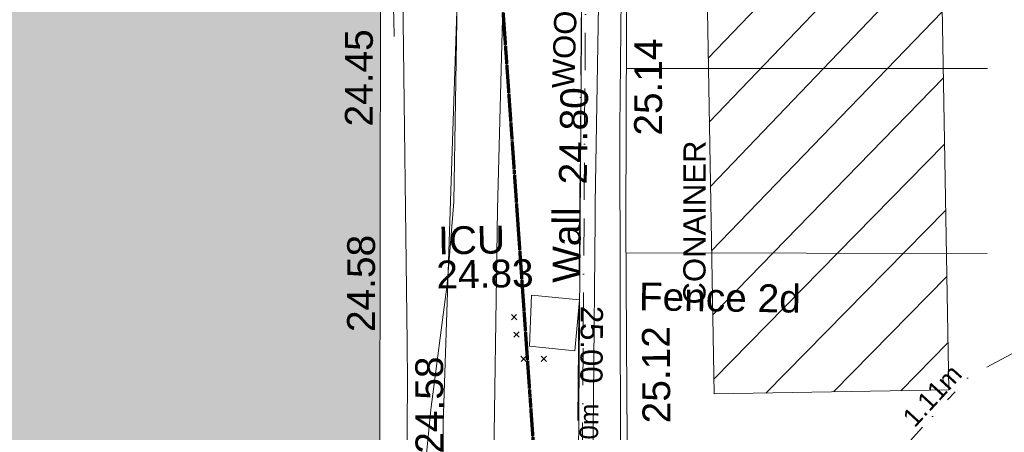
# Model space of a CAD drawing. Header units: millimetres. Extents: x -290717 to 520720, y -88450 to 287762.
# Tile 88 of 197: x -29324 to -16044, y -57320 to -51756. Entities that reach past the tile are written whole.
import ezdxf

# ---------------------------------------------------------------- set-up
doc = ezdxf.new("R2010")
doc.units = ezdxf.units.MM
for name, pattern in [('Dash 1_5mm', [3, 1.5, -1.5]), ('IMPORT-BORDER _5_', [1750, 500, -250, 500, -250, 0, -250]), ('IMPORT-UG_ELEC_STREET LIGHTING_QLB2 _2_', [2700, 1500, -300.0000000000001, 0, -250, 150, -300.0000000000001, 0, -200])]:
    doc.linetypes.add(name, pattern=pattern)
for name, color, linetype, lineweight, true_color in [('00_UAV_BUILDING_OUTLINE', 5, 'Continuous', 9, 0x0000ff), ('00_UAV_CONCRETE', 9, 'Continuous', 9, 0x808080), ('00_UAV_FENCE_2D', 7, 'Continuous', 9, 0x264c2f), ('00_UAV_FORM_LINES', 7, 'Continuous', 9, 0x666666), ('00_UAV_ROAD_MARKING_WHITE_CONTINUOUS', 7, 'Continuous', 9, 0x999999), ('00_UAV_SERV_IC', 5, 'Continuous', 9, 0x0000ff), ('00_UAV_WALL', 7, 'Continuous', 9, 0x7c00a5), ('01_DTM_CONTOUR_MNR', 7, 'Continuous', 9, 0xa5a552), ('12333-PUM-2D-U-0001-C01 - Rev2_REVIT IMPORT_dwg', 7, 'Continuous', 9, 0x767676), ('A_RHA_Line', 7, 'Continuous', 9, 0x00a600), ('CONTAINER', 7, 'Continuous', 9, 0x0000a5), ('CONTAINER_TXT', 7, 'Continuous', 9, 0x0000a5), ('CONTOURS_INDEX', 4, 'Continuous', 9, 0x00ffff), ('CONTOURS_INDEX_LVL', 4, 'Continuous', 9, 0x00ffff), ('CONTOURS_MINOR', 7, 'Continuous', 9, 0x00a5a5), ('FENCE', 7, 'IMPORT-BORDER _5_', 9, 0xa55200), ('FENCE_TXT', 7, 'Continuous', 9, 0xa55200), ('HATCHING', 4, 'Continuous', 9, 0x00ffff), ('PUM-ELECTRIC-SL-QLB2', 7, 'IMPORT-UG_ELEC_STREET LIGHTING_QLB2 _2_', 9, 0xff7f7f)]:
    doc.layers.add(name, color=color, linetype=linetype, lineweight=lineweight, true_color=true_color)
doc.layers.add('A_RHA_Detail', color=7, linetype='Continuous', lineweight=9)
doc.layers.add('GEN-TEXT', color=7, linetype='Continuous', lineweight=9)
doc.styles.add('Arial_1', font='arial.ttf', dxfattribs={"height": 250})
doc.styles.add('Arial_3', font='arial.ttf', dxfattribs={"height": 299.9999999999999})
doc.styles.add('Swis721 Lt BT_2', font='swissl.ttf', dxfattribs={"height": 375})

# ---------------------------------------------------------------- blocks, each defined once
blk = doc.blocks.new('12333-PUM-2D-U-0001-C01 - Rev2_REVIT IMPORT_dwg_MGS62954_T2_Galway_ITM_3d_Rev1-2077680-Site Location Plan Existing')
at = {"layer": '00_UAV_CONCRETE', "color": 254, "true_color": 0xcccccc, "flags": 128}
blk.add_lwpolyline([(533876609.1187353, 725504440.005026), (533876909.2678877, 725504434.5375907), (533876885.9027221, 725499737.2406384), (533876883.2678877, 725499207.5375907), (533876824.2678877, 725496914.5375907), (533876466.2028123, 725496915.4716735)], dxfattribs=at)
at = {"layer": '00_UAV_FENCE_2D', "color": 254, "true_color": 0xcccccc, "flags": 128}
blk.add_lwpolyline([(533879864.3060461, 725504787.3665131), (533879804.2678877, 725502583.5375907), (533879734.2678877, 725498150.5375906), (533879714.2678878, 725495754.5375907)], dxfattribs=at)
at = {"layer": '00_UAV_FORM_LINES', "color": 254, "true_color": 0xcccccc, "flags": 128}
for points in [[(533875449.9865001, 725507652.006), (533876683.3015001, 725507372.1725003), (533877283.3015, 725507060.1725003), (533877763.3015, 725506730.1725003), (533878019.3015001, 725506541.1725003), (533878191.3015001, 725506310.1725003), (533878249.3015, 725506048.1725004), (533878299.3015, 725505571.1725001), (533878292.3015, 725505115.1725001), (533878136.3015, 725501513.1725), (533878010.3015, 725497587.1725003), (533878064.9865001, 725496901.0060002), (533878234.9865001, 725494663.006), (533878421.9865001, 725493524.006), (533878529.9865001, 725492988.0060002), (533878731.9865, 725492715.0060002), (533878981.9865, 725492540.0060002), (533879405.9865, 725492390.0060002), (533880142.9865001, 725492253.006), (533883399.9865002, 725491803.0060002), (533886810.9865, 725491272.006), (533891285.9865, 725491220.0060003)], [(533877287.6327338, 725495639.236725), (533877353.5495001, 725498643.014), (533877503.5495, 725501637.0139999), (533877642.5495001, 725504338.0139999), (533877647.5495002, 725505278.014), (533877612.5495001, 725505595.0140002), (533877586.5495, 725505726.014), (533877535.5495001, 725505848.0140002), (533877481.5495001, 725505952.014), (533877353.5495001, 725506111.014), (533877247.5495001, 725506228.0140002), (533877089.5495, 725506369.014), (533875449.9865001, 725507652.006)]]:
    blk.add_lwpolyline(points, dxfattribs=at)
at = {"layer": '00_UAV_ROAD_MARKING_WHITE_CONTINUOUS', "color": 254, "true_color": 0xcccccc}
for p, q in [((533879905.1363698, 725503386.1259271), (533884776.2678879, 725503300.5375907)), ((533884726.2678875, 725500805.5375904), (533879857.1875305, 725500899.7378342))]:
    blk.add_line(p, q, dxfattribs=at)
at = {"layer": '00_UAV_SERV_IC', "color": 254, "true_color": 0xcccccc}
for p, q in [((533878536, 725499666.6), (533878574.1, 725500352.4000002)), ((533878574.1, 725500352.4000002), (533879221.8000001, 725500276.2000002)), ((533879221.8000001, 725500276.2000002), (533879145.6000001, 725499590.4000002)), ((533878536, 725499666.6), (533879145.6000001, 725499590.4000002))]:
    blk.add_line(p, q, dxfattribs=at)
at = {"layer": '00_UAV_WALL', "color": 254, "true_color": 0xcccccc, "flags": 128}
blk.add_lwpolyline([(533880036.5495443, 725513032.0142177), (533880004.9689218, 725508976.8649198), (533880004.5495442, 725508923.0142179), (533879926.2678878, 725504396.5375909), (533879917.5119321, 725503977.8682058), (533879861.2678877, 725501288.5375909), (533879837.0257767, 725498978.6107339), (533879826.2678878, 725497953.5375907), (533879744.4277777, 725495719.4170469), (533879741.3421283, 725495649.4542991), (533879737.2678877, 725495558.5375909), (533879294.3180541, 725495566.6837332), (533879321.3567926, 725496581.1590201), (533879448.7692579, 725501361.589039), (533879455.906242, 725501574.050916), (533879572.4470077, 725505043.369249)], dxfattribs=at)
at = {"layer": '01_DTM_CONTOUR_MNR', "color": 254, "true_color": 0xcccccc, "flags": 128}
blk.add_lwpolyline([(533876463.8426046, 725496791.2065676), (533876470.0000001, 725496790.0000001), (533876460.0475275, 725496396.1560694), (533876456.3228971, 725496395.2934444), (533876753.6460951, 725496464.1535616), (533876887.1428573, 725496728.5714287), (533877056.9759526, 725497683.5252792), (533877190.1181563, 725498833.8992574), (533877440.0000003, 725500520.0000001), (533877550.5263159, 725501629.7368424), (533877640, 725504340.0000001), (533877216.4964287, 725505330.0196428), (533877178.4378532, 725505465.8658195), (533877167.8260871, 725505518.9130435), (533877146.6829776, 725505568.2206408), (533877122.845448, 725505610.4104261), (533877073.7195123, 725505684.0675814), (533877036.8952457, 725505747.7102928), (533876967.2560259, 725505812.0728449), (533876479.0514932, 725505997.720138), (533874701.0262181, 725506382.5059073), (533873483.3065949, 725506873.2986192), (533871291.3912454, 725508384.4152757)], dxfattribs=at)
at = {"layer": '00_UAV_BUILDING_OUTLINE', "color": 251, "true_color": 0x666666, "char_height": 375, "width": 1495.902363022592, "attachment_point": 1, "rotation": 88.9118933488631, "line_spacing_factor": 1.005061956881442, "style": 'Swis721 Lt BT_2'}
for s, insert in [('24.45', (533876097.309734, 725502669.6517162)), ('24.58', (533876078.5093579, 725499898.0347437))]:
    blk.add_mtext(s, dxfattribs=dict(at, insert=insert))
at = {"layer": '00_UAV_CONCRETE', "color": 251, "true_color": 0x666666, "insert": (533876972.7604558, 725498240.6358242), "char_height": 375, "width": 1495.902363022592, "attachment_point": 1, "rotation": 89.15595170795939, "line_spacing_factor": 1.005061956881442, "style": 'Swis721 Lt BT_2'}
blk.add_mtext('24.58', dxfattribs=at)
at = {"layer": '00_UAV_FENCE_2D', "color": 251, "true_color": 0x666666, "insert": (533880028.4364538, 725500497.5785145), "char_height": 375, "width": 2545.408465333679, "attachment_point": 1, "rotation": 358.15364880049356, "line_spacing_factor": 1.005061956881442, "style": 'Swis721 Lt BT_2'}
blk.add_mtext('Fence 2d', dxfattribs=at)
at = {"layer": '00_UAV_SERV_IC', "color": 251, "true_color": 0x666666, "char_height": 375, "attachment_point": 1, "line_spacing_factor": 1.005061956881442, "style": 'Swis721 Lt BT_2'}
for s, insert, width in [('ICU', (533877327.7199209, 725501296.8383996), 1021.012723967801), ('24.83', (533877296.0600621, 725500838.0801442), 1495.902363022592)]:
    blk.add_mtext(s, dxfattribs=dict(at, insert=insert, width=width))
at = {"layer": '00_UAV_WALL', "color": 251, "true_color": 0x666666, "char_height": 375, "attachment_point": 1, "line_spacing_factor": 1.005061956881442, "style": 'Swis721 Lt BT_2'}
for s, insert, width, rotation in [('25.14', (533879995.0775098, 725502478.7190335), 1495.902363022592, 88.80190384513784), ('24.80', (533878969.3490336, 725501840.5362768), 1495.902363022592, 88.07605313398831), ('Wall', (533878861.2641926, 725500513.517583), 1130.237340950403, 88.74598473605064), ('25.12', (533880041.3593175, 725498595.8775625), 1495.902363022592, 89.39871704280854)]:
    blk.add_mtext(s, dxfattribs=dict(at, insert=insert, width=width, rotation=rotation))
blk = doc.blocks.new('12333-PUM-2D-U-0001-C01 - Rev2_REVIT IMPORT_dwg-1620468-Site Location Plan Existing')
at = {"layer": 'HATCHING', "true_color": 0xaaffff}
h = blk.add_hatch(dxfattribs=at)
h.set_pattern_fill('FP_16', color=131, style=0, pattern_type=2)
h.set_pattern_definition([(45, (-537532529.603, -725615860.767), (-441.9417382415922, 441.9417382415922), [])])
h.paths.add_polyline_path([(239933.0290948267, -116877.9146932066), (243099.4540096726, -116877.9146932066), (243099.4540096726, -110935.1317010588), (239933.0290948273, -110935.1317010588)])
at = {"layer": 'CONTAINER', "color": 9, "true_color": 0xaaaae1, "flags": 128}
blk.add_lwpolyline([(239933.0290948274, -110935.1317010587), (239933.0290948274, -116877.9146932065), (243099.4540096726, -116877.9146932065), (243099.4540096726, -110935.1317010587)], close=True, dxfattribs=at)
at = {"layer": 'CONTOURS_INDEX', "color": 131, "true_color": 0xaaffff, "flags": 128}
blk.add_lwpolyline([(237807.7914833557, -118330.7670647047), (238039.2603074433, -118398.1209091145), (238075.1733171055, -118368.6831623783), (238327.0190584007, -108108.3568545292), (238309.7728082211, -108072.3471638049), (238287.9251228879, -108060.3885406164), (238211.512953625, -107974.844534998), (238177.8967577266, -107929.8922759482), (238149.9980743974, -107882.2241245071), (238130.675660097, -107830.4821351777), (238117.0707587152, -107776.0242532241), (238047.7914835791, -107340.767064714), (238263.9280911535, -104156.5695847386), (238278.8145761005, -103961.7482670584), (238295.9017545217, -103767.1390136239), (238316.2899739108, -103572.8478566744), (238338.8788868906, -103378.768764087), (238374.0085286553, -103097.7379203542), (238380.4985090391, -103044.3123673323), (238386.7408732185, -102990.8587685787), (238392.6118119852, -102937.3631014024)], dxfattribs=at)
at = {"layer": 'CONTOURS_MINOR', "color": 254, "true_color": 0xaae1e1, "flags": 128}
blk.add_lwpolyline([(235701.3599848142, -111983.2504834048), (235702.0912005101, -111962.4425970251), (235704.0414640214, -111773.9867316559), (235699.7868642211, -111585.824971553)], dxfattribs=at)
at = {"layer": 'FENCE', "color": 9, "true_color": 0xe1c5aa, "flags": 128}
blk.add_lwpolyline([(238123.9507297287, -118479.0530130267), (238376.3469187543, -108039.0288378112), (238628.7431074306, -102899.3246285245), (238835.2490800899, -100031.186118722), (249458.834119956, -100857.2100097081)], dxfattribs=at)
at = {"layer": 'GEN-TEXT', "color": 253, "true_color": 0xaaaaaa}
for p, q in [((237218.9948138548, -115829.7115176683), (237289.705491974, -115759.0008395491)), ((237289.705491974, -115829.7115176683), (237218.9948138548, -115759.0008395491)), ((237247.9948138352, -116066.7115177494), (237318.7054919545, -115996.0008396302)), ((237318.7054919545, -116066.7115177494), (237247.9948138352, -115996.0008396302)), ((237337.9948138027, -116393.7115176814), (237408.7054919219, -116323.0008395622)), ((237408.7054919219, -116393.7115176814), (237337.9948138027, -116323.0008395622)), ((237609.9948137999, -116399.7115177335), (237680.7054919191, -116329.0008396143)), ((237680.7054919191, -116399.7115177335), (237609.9948137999, -116329.0008396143))]:
    blk.add_line(p, q, dxfattribs=at)
at = {"layer": 'PUM-ELECTRIC-SL-QLB2', "color": 254, "true_color": 0xffd4d4}
blk.add_line((238128.3257263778, -115702.5760174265), (238070.1340135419, -117928.8834225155), dxfattribs=at)
at = {"layer": 'PUM-ELECTRIC-SL-QLB2', "color": 254, "true_color": 0xffd4d4, "flags": 128}
for points in [[(258140.1651257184, -112114.3102688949), (258577.3501528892, -107819.3561786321), (259215.3501529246, -99924.35617861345), (253370.3501528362, -99103.35617861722), (241433.3501529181, -98776.35617868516), (241121.3501528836, -99052.3561786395), (238439.3501528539, -103803.3561786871), (238131.6102505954, -115576.9161900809)], [(258040.9114382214, -113030.39504633), (254616.350152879, -113102.3561786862), (245647.350152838, -115534.3561787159), (243373.3501528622, -116705.3561786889), (238944.3501528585, -121370.3561786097), (238924.8794448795, -121924.3863244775)]]:
    blk.add_lwpolyline(points, dxfattribs=at)
blk.add_blockref('12333-PUM-2D-U-0001-C01 - Rev2_REVIT IMPORT_dwg_MGS62954_T2_Galway_ITM_3d_Rev1-2077680-Site Location Plan Existing', (-533641079.6498471, -725615854.3561786))
at = {"layer": 'CONTAINER_TXT', "insert": (239538.648704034, -115664.6923775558), "char_height": 299.9999999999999, "width": 2637.10076818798, "attachment_point": 1, "rotation": 88.93343500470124, "line_spacing_factor": 0.9417779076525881, "style": 'Arial_3'}
blk.add_mtext('CONAINER', dxfattribs=at)
at = {"layer": 'CONTOURS_INDEX_LVL', "insert": (238456.6492856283, -115664.7351790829), "char_height": 299.9999999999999, "width": 1256.112065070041, "attachment_point": 1, "rotation": 268.593920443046, "line_spacing_factor": 0.9417779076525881, "style": 'Arial_3'}
blk.add_mtext('25.00', dxfattribs=at)
at = {"layer": 'FENCE_TXT', "insert": (237819.1712778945, -112713.1958161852), "char_height": 299.9999999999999, "width": 4135.620424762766, "attachment_point": 1, "rotation": 87.18862937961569, "line_spacing_factor": 0.9417779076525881, "style": 'Arial_3'}
blk.add_mtext('WOODEN FENCE', dxfattribs=at)
at = {"layer": 'PUM-ELECTRIC-SL-QLB2', "char_height": 250, "width": 1160.025439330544, "attachment_point": 2, "line_spacing_factor": 0.9417779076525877, "style": 'Arial_1'}
for s, insert, rotation in [('1.11m', (242782.2912961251, -116865.5011567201), 46.486559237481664), ('0.50m', (238107.9760571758, -117459.8226407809), 88.50273122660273)]:
    blk.add_mtext(s, dxfattribs=dict(at, insert=insert, rotation=rotation))

msp = doc.modelspace()

# ---------------------------------------------------------------- hatches: boundary and pattern name
at = {"layer": 'A_RHA_Detail', "true_color": 0xc0c0c0}
h = msp.add_hatch(color=9, dxfattribs=at)
h.paths.add_polyline_path([(-80880.60083898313, -68502.79057078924), (-80400.86592458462, -68483.4150911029), (-80400.86592458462, -62984.64684182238), (-24474.85765180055, -63009.32043784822), (-24456.14471274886, -50840.30023854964), (-36622.55041054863, -50831.65104346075), (-36622.5504104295, -44228.57792609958), (-50959.05265825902, -44213.68205212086), (-50959.05265825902, -42573.78171509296), (-54563.93258049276, -42571.21897729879), (-54565.69773355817, -45054.17447471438), (-92408.82109324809, -45027.27149617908), (-92411.78875845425, -49201.74309219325), (-100061.9988811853, -49201.74309219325), (-100052.221444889, -64852.82557835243), (-86120.90825231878, -64852.82557835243), (-86092.16626519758, -62957.90041523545), (-84861.10047611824, -62957.90041520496), (-84854.79054275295, -68240.10973718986), (-80870.60226895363, -68240.10973718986)])
h.paths.add_polyline_path([(-137238.9269955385, -68461.93840922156), (-132719.7426408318, -68433.06336920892), (-132847.0731201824, -62850.0428228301), (-130454.6837966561, -62916.63108081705), (-130498.2830220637, -61355.8539363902), (-117581.136331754, -61423.42893434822), (-117492.3908565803, -49183.91309186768), (-125136.5200282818, -49178.47881939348), (-125133.5727033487, -45032.61887132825), (-163007.1824077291, -45005.69421944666), (-163007.1824077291, -44090.29634113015), (-163123.8521375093, -44090.21339942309), (-163122.6389897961, -42383.751842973), (-166563.8543420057, -42383.75184295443), (-166565.0349082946, -44044.3982420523), (-193158.4656786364, -44025.49275802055), (-193195.152889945, -62863.6565097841), (-137269.7106414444, -62916.63108078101), (-137254.3708868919, -65679.90523788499)])
h.paths.add_polyline_path([(120310.9497607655, -32334.2823016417), (120312.4652266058, -31610.73011961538), (133451.2244789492, -31638.24899384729), (133469.2230092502, -19717.98315777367), (121295.7536929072, -19692.48606427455), (121319.8434528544, -8190.941560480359), (112277.0825929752, -8172.001674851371), (112263.1769726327, -14811.12345451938), (78285.85310969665, -14739.95861435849), (78292.82277619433, -8167.077575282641), (76545.55099677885, -8163.40371230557), (69355.76844230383, -8152.931592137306), (69353.66597202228, -9156.746357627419), (68372.60878942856, -9154.691552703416), (68372.60878942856, -13705.52853212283), (69333.72334743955, -13707.54156767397), (69325.07112544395, -16249.53369225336), (66623.4489111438, -16249.53369225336), (66619.79243932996, -17995.29925522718), (65989.07757491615, -17995.29925522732), (65985.44262769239, -19730.78799479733), (57152.23993372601, -19712.28702423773), (57127.42535098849, -31559.89461998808), (70277.87165423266, -31587.43801817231), (70277.87165428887, -32271.74147154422), (78263.96947906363, -32285.12944888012), (78266.62669288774, -31019.79372153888), (112335.8856506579, -31091.15111856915), (112335.8856506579, -32317.57330550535), (119781.4233959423, -32333.17321910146)])
h.paths.add_polyline_path([(7503.71740934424, -1791.43926322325), (15482.43097389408, -674.0213230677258), (15484.0826184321, 148.1327206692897), (56188.28042539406, 205.5276654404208), (56155.8432600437, 14338.31663138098), (18016.62665932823, 14236.4814953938), (17967.9025208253, 34313.18372075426), (21727.10644861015, 34324.06926249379), (21708.9097307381, 40608.10218319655), (18009.66447156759, 40608.10218325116), (17995.54603703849, 45483.75063445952), (9770.084212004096, 45420.63294734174), (3966.216019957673, 45443.14492469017), (3984.771235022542, 14176.56786831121), (1023.062455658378, 14176.56786840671), (-276.5134647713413, 14190.52623465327), (-231.6790044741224, 5976.811441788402), (-226.4491536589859, 193.7444677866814), (1220.250839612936, 179.5999159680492), (7477.609307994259, 143.2867556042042), (7488.638446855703, -674.0213230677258)])
h.paths.add_polyline_path([(77755.59663317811, 53.47451145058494), (77729.51881611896, 1699.844979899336), (94464.47132486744, 1659.976083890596), (94606.37913471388, 17991.39023626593), (88810.41901146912, 18015.03260816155), (88799.89418497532, 14436.74271609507), (69413.88950349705, 14457.87738898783), (69377.35724448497, 99.62816357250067), (70760.85642036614, 92.0068082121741)])
h.paths.add_polyline_path([(61252.12079698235, 46453.95617369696), (105774.7348988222, 46472.68783510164), (105768.2642197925, 61852.61234310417), (92285.13876306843, 61852.61234310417), (92308.59670397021, 65784.30757142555), (96107.46680002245, 65767.6044524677), (96059.6808111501, 75209.20847378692), (101084.8427276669, 75071.88872768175), (104988.0046543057, 74765.36560410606), (108403.6894220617, 74363.84089439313), (112009.2703903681, 73787.25420864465), (115645.3524814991, 73049.69667210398), (116890.8108050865, 72761.69136255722), (120208.9929832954, 71893.18353872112), (120865.241739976, 71703.68487155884), (124135.6329505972, 70669.67317909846), (127435.6253142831, 69480.50055823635), (127820.4368655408, 69394.93141813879), (128274.3081769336, 69331.69585757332), (128731.879114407, 69306.66104520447), (129189.9401456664, 69320.00258265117), (129645.2782985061, 69371.62688830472), (130094.6997111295, 69461.17185607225), (130535.0520071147, 69588.00939078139), (130963.2464342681, 69751.2498188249), (131376.279516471, 69949.74812593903), (131771.254123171, 70182.11198906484), (132162.5575600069, 70460.54046602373), (132496.0921582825, 70741.69081117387), (132820.8713676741, 71064.98072578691), (133117.4593294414, 71414.31364276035), (133383.77568926, 71787.23923958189), (133616.5473239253, 72178.53728446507), (133817.1647262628, 72590.54524901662), (133982.6025969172, 73017.89547517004), (134111.7005086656, 73457.59040804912), (134203.5529320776, 73906.545904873), (134257.5155882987, 74361.61286220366), (134272.5462649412, 74819.59931534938), (134250.5259874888, 75277.29281749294), (134189.6227572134, 75731.48297750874), (134090.9274700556, 76178.98397761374), (133955.1324028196, 76616.65691996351), (133783.1900598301, 77041.4318434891), (133576.3064937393, 77450.3292564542), (133335.9328436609, 77840.48103831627), (133063.7551572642, 78209.15055536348), (132761.6825665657, 78553.75185442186), (132431.8338935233, 78871.86780505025), (132076.5227904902, 79161.26705200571), (131698.2415079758, 79419.91966864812), (131299.6434187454, 79646.01139199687), (131093.5942456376, 79746.34209763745), (132146.0467355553, 83110.22226149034), (122787.763295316, 86282.54285521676), (121604.3555410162, 82800.35918872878), (117095.9864226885, 83870.84033788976), (116841.9598400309, 83526.35449576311), (116120.5435466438, 91221.9361197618), (110237.7341284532, 91274.27491024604), (110194.3680786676, 90435.39030217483), (104988.0046543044, 90486.49901569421), (104973.2761846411, 94309.82427956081), (103746.1314668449, 94309.82427962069), (103839.9937121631, 122852.1474272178), (96365.09202303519, 122931.9599471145), (96350.3400238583, 123952.416858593), (104555.5505249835, 123902.1925258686), (104607.3234457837, 120248.5396157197), (125502.5015002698, 120134.193340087), (125662.0200253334, 137657.3796883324), (114479.5865733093, 137699.2256881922), (114382.3062641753, 129149.9458158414), (104644.1590035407, 129187.997507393), (104577.9931702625, 126217.3903165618), (101184.4926405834, 126159.1566967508), (101264.6166812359, 135959.2655565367), (89967.23177303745, 135988.8856164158), (89927.63362986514, 125823.6463181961), (93630.53562299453, 125840.7948842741), (93580.6568888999, 122931.9599471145), (88697.38835373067, 122904.7310127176), (88679.38989541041, 95739.0914377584), (86378.25848993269, 95739.0914377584), (86378.18187189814, 96178.10083375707), (83279.5074328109, 96200.92083330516), (83273.62493422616, 95735.74732136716), (70169.67509616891, 95733.22421950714), (70166.2684274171, 96272.07409350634), (66674.99731291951, 96257.14073659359), (66654.74538556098, 95755.71092140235), (65784.77231076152, 95755.71092140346), (65887.65094981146, 117470.6305650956), (53473.34271625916, 117487.9046429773), (53434.44066306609, 98570.4634906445), (40649.41626913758, 98570.46349066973), (40610.16711556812, 94406.01479082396), (38853.82372865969, 94410.36303444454), (38848.65589191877, 89463.65332732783), (40612.46601909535, 89518.45976927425), (40665.38257359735, 86257.73741131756), (38372.19584673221, 86305.7230928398), (38369.79373532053, 76901.0507917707), (50937.95125076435, 76944.40198877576), (50922.88567283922, 74598.78180893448), (56484.90611318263, 74588.85093774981), (56484.9061131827, 75194.85181998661), (92465.40372273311, 75233.02581663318), (92645.92783659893, 71766.64845097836), (89810.5550181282, 69362.83965827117), (85313.16173971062, 69360.94750424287), (85313.16173971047, 66907.40508090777), (75210.14498260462, 66903.15451592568), (75210.14498260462, 63815.70944554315), (70819.40014306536, 63815.70999204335), (70819.21601502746, 64253.35708063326), (69456.8341568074, 64253.35708063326), (69455.71957374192, 66901.99623168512), (61303.3285675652, 66898.56680686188), (61304.56054652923, 63970.32021231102), (70500.41048205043, 63970.32021223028), (70500.40885431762, 61852.59006210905), (61245.64388480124, 61848.69637492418), (61252.12079698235, 46455.07044720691)])
h.paths.add_polyline_path([(-17153.16561239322, 48569.32684293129), (-17153.16561227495, 60770.38083690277), (-29362.88357762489, 60774.7042869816), (-29362.88357762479, 67399.20394583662), (-43507.25361058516, 67405.01911302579), (-43488.53133082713, 69093.07334179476), (-45766.41866234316, 69109.32868391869), (-45794.34620035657, 67405.01911302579), (-47272.11273197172, 67404.21245453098), (-47272.44887636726, 66454.91798912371), (-86004.56386335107, 66468.6329952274), (-86006.66970790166, 60521.58362724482), (-92662.8772251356, 60521.58362724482), (-92666.53762789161, 50184.35611936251), (-79752.016597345, 50179.78302554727), (-79752.016597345, 48591.49323813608), (-17157.71631240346, 48569.32845421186)])
h.paths.add_polyline_path([(-201056.4185879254, 48628.75479108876), (-138377.9751621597, 48634.64535782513), (-138377.9751621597, 50133.28202330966), (-125467.710581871, 50134.49533928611), (-125468.6909603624, 60566.19036866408), (-132186.8595615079, 60565.86652591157), (-132187.4203588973, 66533.01978768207), (-170643.3098734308, 66805.61809689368), (-170643.3098732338, 67738.78475851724), (-200340.0100486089, 67488.93693767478), (-200348.7175167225, 60827.7802510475), (-201057.5650552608, 60827.71357562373), (-201056.6510294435, 51102.0431337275)])
h.paths.add_polyline_path([(-240051.5126725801, 54769.1949116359), (-239444.4902595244, 54811.10754483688), (-239186.5396225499, 54841.92927608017), (-238764.8191578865, 54940.98166103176), (-238382.4735933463, 55122.46891391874), (-237990.3402229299, 55354.87497237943), (-237269.2031026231, 55936.21514997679), (-237030.2712443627, 56228.66101920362), (-236793.0039600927, 56569.31473977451), (-236554.5880579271, 57004.26389721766), (-236432.7219585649, 57267.46508911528), (-236300.0815274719, 57753.26239002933), (-236250.7285154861, 58017.17885687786), (-236235.6490610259, 58516.21786795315), (-236233.2538430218, 58987.85640057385), (-236213.702979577, 59823.48083772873), (-236363.8287856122, 59820.8603820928), (-236634.0279869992, 60698.06075831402), (-236391.9547756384, 61432.1972634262), (-236225.4740089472, 61435.10319604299), (-236201.6036570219, 62637.68779599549), (-232563.5271750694, 62639.28734435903), (-232563.5271750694, 63049.03842407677), (-232732.1945866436, 63049.15302221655), (-232860.1521278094, 63457.9589027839), (-232731.6068089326, 63914.24862701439), (-232560.8209657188, 63914.24862701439), (-232521.9864006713, 70597.99604498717), (-240628.6947850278, 70598.85496274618), (-240629.7923196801, 72350.98321581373), (-246412.6011213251, 72347.36085937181), (-246412.6011213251, 70616.45923939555), (-254449.5805725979, 70618.60952619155), (-254454.637144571, 70754.06491724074), (-254469.7140363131, 73191.6627625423), (-263883.2532625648, 73267.83063692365), (-263902.4181505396, 68260.74348557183), (-263714.8217520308, 68259.82096576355), (-263552.9672900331, 67819.6543439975), (-263719.0883117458, 67392.20684197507), (-263913.629869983, 67392.20684288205), (-263956.7001914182, 58633.76423459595), (-260181.1963171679, 58611.22607638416), (-260192.3146984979, 56354.25111578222), (-257184.684388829, 56339.46086010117), (-257213.4419958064, 57092.93866025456), (-257338.5163846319, 57093.27331227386), (-257471.0109295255, 57531.7457231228), (-257338.5163845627, 58062.22513700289), (-257203.4956297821, 58064.06881293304), (-257173.5751889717, 58598.54056827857), (-256478.2273617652, 58575.27357918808), (-256478.2273617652, 58788.51859477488), (-256013.0091299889, 58911.92701537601), (-255397.0786589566, 58780.99767608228), (-255397.0786664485, 58595.98242230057), (-243809.8853614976, 58585.92793205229), (-243805.3570672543, 58352.04527760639), (-243740.9394682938, 57884.52572396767), (-243619.083060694, 57421.84877501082), (-243424.3877541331, 56943.65915328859), (-243247.1437899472, 56608.24157716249), (-243003.0710577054, 56249.99021479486), (-242732.2093200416, 55932.75703086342), (-242371.7230179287, 55603.12658814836), (-242141.2551255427, 55424.88676771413), (-241804.9643038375, 55216.88439829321), (-241529.464082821, 55077.02869058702), (-241100.6275144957, 54917.18295005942), (-240836.2134980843, 54840.82833179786), (-240453.4486196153, 54788.6078413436), (-240203.3756532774, 54776.52967577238)])
h.paths.add_polyline_path([(40276.69022620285, 59895.3641775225), (40328.62676026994, 69196.9439153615), (36588.99968782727, 69217.82459101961), (36619.46637569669, 74674.25962431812), (32264.36460075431, 74687.02318924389), (32233.48293864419, 69156.26826309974), (11916.69390488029, 69269.70959690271), (11966.66200108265, 78218.75165977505), (29087.50901742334, 78123.15526811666), (29143.44567202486, 88141.13700481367), (15719.34879623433, 88216.09212957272), (15732.60379610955, 90589.99788900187), (4594.294101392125, 90652.19003492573), (4525.129359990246, 78265.12250452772), (10096.76365550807, 78234.01258734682), (10077.43887221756, 74773.03821913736), (4547.641142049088, 74803.91453678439), (4465.579974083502, 60107.16002351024), (19125.89094757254, 60025.30234268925), (19139.86249371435, 62527.53804648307), (31738.59196305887, 62457.19146407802), (31724.55430855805, 59943.11609818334), (38369.79364222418, 59906.01157297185)])
h.paths.add_polyline_path([(-246083.0241259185, 72334.29150213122), (-246083.0594797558, 72334.30275087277), (-246208.2905500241, 72334.29150213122)])
h.paths.add_polyline_path([(-114575.3004830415, 112178.0758696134), (-114575.3246436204, 112178.0758696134), (-114707.2752166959, 115801.5811617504)])
h.paths.add_polyline_path([(-154699.9178766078, 101760.4080976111), (-114382.0503338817, 101776.0542915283), (-114382.0503338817, 106926.936016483), (-113755.641395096, 106927.1791078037), (-113757.5507412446, 111847.2721532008), (-114431.6837526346, 111847.2721532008), (-114431.8098651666, 112178.075869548), (-114575.3004830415, 112178.0758696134), (-114578.9984943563, 121707.2390834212), (-123056.9849702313, 121707.2390834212), (-123068.8201032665, 156452.7036899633), (-119381.2340625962, 156454.1347343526), (-119381.2340625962, 160165.8603541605), (-115501.031452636, 160167.3661472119), (-115503.3750945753, 166206.5793118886), (-132411.7987151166, 166599.6604729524), (-132411.8243306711, 166665.6603411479), (-135275.0124468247, 166664.5489553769), (-135275.0124468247, 166628.1883102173), (-135911.3205077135, 166628.1944503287), (-135911.3479256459, 166352.1604668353), (-152521.1633846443, 166345.7145607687), (-152518.3680955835, 159142.6836790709), (-150699.3133726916, 159117.9265656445), (-150755.6690356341, 122560.6912032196), (-151059.2005266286, 122560.6912032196), (-151061.0981347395, 121302.4374931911), (-154138.3148337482, 121372.6012653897), (-154138.3148337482, 121865.183451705), (-154704.3888425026, 121867.2611370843), (-154688.5451973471, 119352.3937021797), (-154745.5933227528, 119352.3715636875), (-154745.5763474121, 118722.1532660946), (-160794.1544526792, 118748.744283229), (-160794.1544527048, 119410.5425977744), (-163852.1622693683, 119422.408321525), (-163855.0715294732, 118762.2003111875), (-167568.6765459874, 118778.5256058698), (-166634.6619849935, 124395.1277019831), (-166843.6206842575, 124471.2090400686), (-167568.6765459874, 124707.6250904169), (-168028.2173235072, 124841.3808643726), (-168630.5006276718, 124991.3056740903), (-169238.2056070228, 125117.4693074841), (-169850.3952285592, 125219.6772877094), (-170466.1255403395, 125297.7720169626), (-171089.1102599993, 125351.8553033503), (-171704.4065937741, 125381.1774254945), (-172325.0479971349, 125386.3595015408), (-172782.2248668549, 125374.5832363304), (-173401.7764236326, 125337.4554476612), (-174019.3926983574, 125276.0328036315), (-174634.1213722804, 125190.4100127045), (-175245.0145766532, 125080.7190996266), (-176047.1958093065, 124895.7675261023), (-176665.4852587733, 124724.7228134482), (-177045.3001228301, 124609.1129151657), (-177631.5127793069, 124405.2077276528), (-176665.4852586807, 118818.5158793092), (-177558.9402083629, 118822.4435769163), (-177662.2853368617, 125263.4341236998), (-176365.3912352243, 126542.9270807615), (-159462.2970490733, 126319.9103917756), (-157057.7396790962, 128609.0850976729), (-157060.6673204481, 136153.1661957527), (-158638.8016610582, 137740.2441626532), (-159352.3735831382, 137740.2441626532), (-161634.4140635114, 140201.1078539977), (-168727.9404946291, 140256.8191147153), (-171035.0401162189, 137942.884730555), (-174184.1459014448, 137942.884730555), (-176460.1168228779, 140292.2858551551), (-177341.68569345, 140292.285855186), (-177341.7114445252, 140358.4281613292), (-183428.5803825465, 140356.0660244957), (-185921.6385984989, 137917.4639097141), (-185921.6385985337, 131757.309115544), (-186906.8767412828, 131756.9267734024), (-187725.3914540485, 130809.9989183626), (-187724.0588902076, 127376.1828149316), (-186481.0281350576, 126304.557648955), (-186479.4846755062, 122327.2959175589), (-185176.2828158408, 121059.4673825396), (-180304.1129154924, 121059.4673825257), (-180304.1136492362, 118802.0484409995), (-193555.3706955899, 118802.0484409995), (-193555.3686998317, 133117.8341649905), (-192593.6442938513, 133118.2073819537), (-192593.6442938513, 134200.8158367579), (-192224.6284783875, 134200.9592041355), (-192225.5653014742, 136615.0101267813), (-192595.0012461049, 136615.0101267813), (-192595.4357332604, 137734.4745166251), (-193589.2709668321, 137734.4746851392), (-193589.2685988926, 147474.5705834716), (-193163.2062206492, 147492.8644728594), (-192606.8095195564, 147551.4951472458), (-192359.9383250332, 147589.5931622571), (-192199.8207947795, 147616.5827293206), (-191882.7548926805, 147682.9245600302), (-191568.5380071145, 147761.6632019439), (-191020.2573150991, 147932.4221712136), (-190950.5841382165, 147955.8263236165), (-190647.7999969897, 148070.951423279), (-190349.769078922, 148197.8750093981), (-190056.9509284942, 148336.4013817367), (-189769.7970512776, 148486.316942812), (-189375.4954991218, 148717.2624196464), (-189132.9060261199, 148873.2749095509), (-188867.5421091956, 149059.0543930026), (-188609.6764469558, 149255.1087866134), (-188354.9814056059, 149465.3525772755), (-188079.6339208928, 149713.8792482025), (-187884.9836199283, 149901.8220103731), (-187538.2510284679, 150274.4802367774), (-187446.2998447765, 150378.396083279), (-187241.3270201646, 150629.2310214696), (-187046.3599558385, 150887.9197697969), (-186861.699277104, 151154.0634500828), (-186546.1373636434, 151669.8298752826), (-186524.4196769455, 151707.063245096), (-163675.289831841, 151669.8298752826), (-163687.5843044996, 148134.0767945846), (-157303.6541541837, 148136.4921063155), (-157303.6541541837, 155759.9150161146), (-157557.4317586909, 155765.0384228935), (-157555.9168973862, 166678.0466575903), (-187009.2021991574, 166699.7464767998), (-187013.0952111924, 162054.4009359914), (-188707.1775469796, 162044.5925187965), (-188705.9961893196, 155021.5333641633), (-188737.9999316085, 154650.5326603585), (-188799.0133970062, 154283.1866125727), (-188857.2045401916, 154035.4341107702), (-188966.1106131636, 153679.3368924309), (-189102.6200311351, 153332.8820747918), (-189265.8911677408, 152998.2056672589), (-189454.9174010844, 152677.3710606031), (-189645.2484685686, 152421.322012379), (-189916.9563410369, 152104.2450531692), (-190212.7041973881, 151809.4634871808), (-190530.6686598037, 151538.7947475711), (-190868.889367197, 151293.9075915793), (-191225.2810786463, 151076.3118324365), (-191597.6465194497, 150887.3490190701), (-192092.8415776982, 150682.5621956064), (-192485.2937347, 150569.6612301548), (-192903.8930807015, 150482.2408890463), (-193187.215491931, 150440.8868273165), (-193594.1866364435, 150407.1257787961), (-193594.5953882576, 151459.989522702), (-205369.2399268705, 151455.4201248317), (-205354.452352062, 113350.0822379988), (-207187.1580384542, 113349.3709450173), (-207184.3024929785, 105991.0636522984), (-205312.8709512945, 105991.0636522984), (-205311.2365670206, 101769.6553082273), (-175488.645120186, 101781.2285901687), (-175488.645120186, 110889.6985621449), (-154703.462766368, 110897.5679794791), (-154700.5193329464, 103310.2697088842)])
h.paths.add_polyline_path([(193735.9435692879, 113047.8274775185), (208865.0938716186, 114991.026643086), (208976.1154122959, 114126.6471161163), (216447.8967330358, 115086.3281915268), (216038.7305308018, 118271.970241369), (232648.5073383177, 120405.3421627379), (233425.9936153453, 114352.0734369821), (240632.2017567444, 115277.6440986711), (239854.8412683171, 121329.9334728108), (256406.8682407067, 123455.8879629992), (257091.7572256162, 118089.1198988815), (264572.287122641, 119040.8180953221), (261877.8350554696, 138524.7609215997), (259178.7147038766, 138221.6086023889), (259197.3483654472, 137439.0084132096), (254686.1480587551, 136897.0007613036), (255412.6810205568, 131314.8303174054), (240852.7447965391, 129522.4514055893), (239771.0426540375, 137918.8519126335), (240649.582243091, 138010.1984551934), (240062.3063116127, 142776.6750342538), (239165.7694641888, 142685.0143484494), (237630.9646614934, 151018.3171733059), (266172.8791088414, 154560.7889781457), (271297.187694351, 142612.4006970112), (276531.7397502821, 144861.0987145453), (274941.5029779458, 148527.903728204), (302074.530765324, 160134.9084326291), (300215.9323773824, 164320.1841173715), (301528.161327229, 164907.0997990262), (300405.1237791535, 167477.8916353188), (299016.6944531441, 166945.7181825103), (295626.7488506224, 174518.7544287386), (294333.0289184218, 177537.1551681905), (287288.847594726, 174518.7544287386), (289427.6893504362, 169661.0163464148), (272956.7816584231, 162557.1203578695), (271943.2187786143, 164897.4305293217), (267016.3118217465, 162764.0369715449), (268502.3094164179, 159357.043014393), (265200.4029571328, 157946.4096681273), (226856.4166955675, 153146.7821791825), (227510.3041274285, 148852.0205335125), (228280.9873164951, 141179.0007484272), (227302.3544112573, 141050.2812999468), (227895.3788231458, 136433.1758633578), (228748.5501749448, 136523.8855003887), (229602.307730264, 128023.7667641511), (217691.2359889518, 126493.8999679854), (217642.3600127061, 126874.4332670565), (215138.5007311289, 126552.8357430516), (215194.9980427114, 126112.9650749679), (215015.6132225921, 126089.9247571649), (214840.967257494, 127449.6644606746), (192258.7012018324, 124549.1816390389), (193486.3576426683, 114991.026643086)])
h.paths.add_polyline_path([(-78076.24179098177, 117605.518872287), (-78076.23951907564, 117610.0871212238), (-78070.31812256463, 129485.733079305), (-74723.15926546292, 129478.3852560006), (-74723.15926546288, 125435.7860625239), (-48015.64546089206, 125380.0246061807), (-47996.55031653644, 135872.5822179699), (-61198.159180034, 135901.5630078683), (-74714.72264147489, 135923.5088764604), (-74723.62876031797, 131865.2975510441), (-78070.31812256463, 131872.6421692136), (-78062.97909490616, 149549.768943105), (-58292.26570494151, 149541.5607197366), (-58292.26570494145, 148946.2407608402), (-37707.70924049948, 148937.6946534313), (-37707.70924049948, 159740.0690313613), (-44148.26955758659, 159742.7429641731), (-44148.26955758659, 162961.3319175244), (-49829.95437586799, 162961.3319175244), (-49830.92144141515, 160632.0129326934), (-78494.0902662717, 160643.9130440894), (-78494.0902662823, 161615.1537737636), (-78739.22585210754, 161615.2555472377), (-78691.79195364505, 168187.9195488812), (-90844.5764503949, 168126.8149080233), (-90962.52567696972, 152686.7636278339), (-89064.97866810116, 152685.97582136), (-89079.54115383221, 117610.0871212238), (-78374.80210165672, 117605.6428258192)])
h.paths.add_polyline_path([(69254.82576126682, 129235.9722870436), (69259.97086178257, 136167.7892474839), (86068.0992678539, 136131.0235193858), (86008.66431381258, 164703.3084147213), (58789.63167882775, 164723.5115811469), (58789.63167882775, 170119.2062865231), (54460.16324890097, 170122.4198087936), (54457.21717773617, 166153.2792453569), (47042.21516498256, 166158.7829869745), (47041.10931533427, 164668.9097040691), (39173.27935198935, 164674.7495545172), (39172.83712618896, 164078.9539098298), (17014.87910992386, 164095.400525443), (17002.38841206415, 147267.1142245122), (12659.63471563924, 147267.1142245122), (12653.6008753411, 139137.9291796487), (17031.41608901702, 139134.6797717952), (17024.58791744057, 129935.3194463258), (39191.34773726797, 129918.8662983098), (39191.34773726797, 129258.2867272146), (69014.0340609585, 129236.1510132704)])
h.paths.add_polyline_path([(39265.62356917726, 139467.8223435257), (33050.91021530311, 139484.1586867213), (33087.56357182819, 153427.9220784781), (39277.60130890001, 153411.6505991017), (39277.60130890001, 152830.3127277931), (43058.29603858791, 152820.3745823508), (43024.83899408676, 140092.5601633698), (39267.2657899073, 140092.5601633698)])
h.paths.add_polyline_path([(1979.548949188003, 189123.2414339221), (18699.10403225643, 189180.0465563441), (18678.46874727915, 195253.6675675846), (24349.02704558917, 195272.9334349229), (24334.96888369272, 199550.7690689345), (28829.78348971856, 199566.0403168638), (28798.35772162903, 208815.6446465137), (24334.94961552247, 208806.1514042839), (24333.90624838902, 209113.2475694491), (16811.59093053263, 209087.6902915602), (16806.58456496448, 208843.590909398), (6772.293057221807, 208809.4991440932), (6797.166076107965, 201488.5780549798), (-8471.058649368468, 201436.7038403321), (-8471.058649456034, 200429.0172029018), (-11856.09020773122, 200417.5164702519), (-11823.72827012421, 190892.3684139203), (-7614.729360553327, 190904.9356358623), (-7614.729360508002, 190170.8290169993), (-4608.619189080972, 190169.2993656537), (-4608.238782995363, 190916.8832264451), (1973.379031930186, 190939.2444093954), (1977.122761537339, 189837.3456606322)])
h.paths.add_polyline_path([(-20506.2213294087, 190640.028646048), (-20122.28942212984, 206347.1214480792), (-41550.34215554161, 207015.255795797), (-41462.26177905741, 210449.6195896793), (-31391.41053375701, 210152.0276719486), (-31078.64493158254, 223862.574366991), (-44305.08575746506, 224230.797228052), (-44490.79956595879, 211865.5542346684), (-47510.12209651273, 211942.9901386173), (-47722.57925074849, 203659.0205615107), (-47076.06680551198, 203635.3001466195), (-47175.4684425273, 199531.9403872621), (-46801.21126120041, 199520.4703265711), (-46873.68175963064, 195478.589946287), (-44600.40472249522, 195425.25597799), (-44685.88459510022, 192243.2795180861), (-38073.99929110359, 192135.6564361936), (-38104.39995468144, 191126.9722513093), (-21537.79264469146, 190668.5723413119)])
h.paths.add_polyline_path([(16801.02360974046, 195961.5001375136), (9656.615133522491, 196015.1086064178), (9643.83815057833, 199513.9922857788), (11631.77992465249, 199485.8321209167), (11631.79209405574, 203322.2460457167), (16806.58456511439, 203391.4855727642), (16801.04077099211, 195984.4293109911)])
h.paths.add_polyline_path([(122084.9263243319, 200536.2570557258), (122088.180516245, 206386.1947929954), (125211.1061637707, 206386.1947929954), (125211.1162733, 206645.8932838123), (126202.709897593, 206645.8932838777), (126203.0204768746, 207041.0477229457), (130401.4034740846, 206979.0758390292), (130444.269112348, 209883.2802976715), (126202.8383602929, 209945.883203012), (126203.0204768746, 214624.1281189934), (127364.7919503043, 214624.1281189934), (127365.2106673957, 225380.2058570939), (126159.8599207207, 225380.2527798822), (126207.4133336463, 241475.3410923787), (119482.541129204, 241495.8747302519), (119479.204156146, 246182.0096278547), (109943.9121324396, 246175.219673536), (109953.2702600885, 233033.3814297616), (115000.5285021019, 233033.3814296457), (114999.5792924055, 208653.4991933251), (112026.3032629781, 208653.4991933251), (112024.3519988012, 200538.6764491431), (122024.6079402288, 200536.271559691)])
h.paths.add_polyline_path([(30087.05071628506, 200986.75440713), (38030.67179073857, 201028.6865661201), (38030.67179073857, 202922.9731661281), (38109.89531489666, 202923.3913649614), (38067.25569093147, 208827.6066631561), (38013.35839375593, 208827.667223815), (38012.38630312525, 209012.5383931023), (30044.90685988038, 208970.4802974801), (30060.65944993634, 205986.3119354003)])
h.paths.add_polyline_path([(195986.2599411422, 205661.5722736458), (202896.8751332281, 206052.0074670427), (202676.886254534, 209945.7611691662), (195766.2710618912, 209555.325975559)])
h.paths.add_polyline_path([(-91652.40581580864, 206392.6172135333), (-79454.24421187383, 206432.5105635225), (-79629.29258199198, 238245.6998510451), (-68904.21147484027, 238215.095164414), (-68918.56040493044, 246314.0782553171), (-68756.515268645, 246312.9061543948), (-68755.20581930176, 246638.9786699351), (-79620.07671794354, 246651.3624133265), (-79606.5628449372, 247343.5411849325), (-82154.50636787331, 247318.0695596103), (-82154.50636787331, 247488.1275895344), (-91640.64698348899, 247472.5371040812), (-91638.72040628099, 246846.4753752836), (-131470.3702759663, 246641.42150215), (-131470.3702759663, 250159.5419305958), (-142857.1087886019, 250176.7939677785), (-142864.0554935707, 246220.0701029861), (-165118.8027587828, 246272.3986783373), (-165040.0492656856, 253907.936045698), (-178677.4727934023, 253929.5079730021), (-178699.5521575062, 238176.7234097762), (-138599.3373496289, 238209.4781454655), (-138548.4479938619, 206627.5237025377), (-126646.6702863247, 206572.2299428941), (-126666.6805510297, 234825.8818836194), (-124962.7180531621, 234825.9534805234), (-124969.0241559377, 234688.4891474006), (-91595.61129713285, 234664.3133306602), (-91650.87307429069, 207155.5994723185)])
h.paths.add_polyline_path([(142123.7078306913, 209113.5383730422), (152768.4446292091, 209127.3137315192), (152745.2992288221, 227012.6338093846), (142100.5623961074, 226998.8584508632), (142121.8067345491, 210582.5602414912)])
h.paths.add_polyline_path([(168998.8561285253, 209274.9592350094), (169026.8416078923, 226860.3446541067), (161686.6780313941, 226876.6646907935), (161647.6783165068, 209291.3037608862), (168846.6177107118, 209275.2977201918)])
h.paths.add_polyline_path([(49761.46820716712, 218476.567809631), (49794.00484362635, 223316.1680811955), (41274.07755979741, 223363.4010619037), (41273.58999769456, 223290.879563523), (32187.30576793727, 223351.9666549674), (32202.10532416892, 225553.2987455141), (20081.8372469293, 225634.7833114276), (20035.26675877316, 218707.7438838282), (31566.33951793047, 218630.2204926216), (31566.12891728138, 218598.8950898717), (49547.01686615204, 218478.0095661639)])
h.paths.add_polyline_path([(162361.9830851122, 234154.0520866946), (162366.6425722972, 241589.9129272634), (135261.1026964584, 241630.986197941), (135249.0888707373, 234197.8735112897), (160249.0277027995, 234157.467167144)])
h.paths.add_polyline_path([(176458.8604388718, 246709.572470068), (176516.248447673, 252173.1529805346), (168884.2833866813, 252253.3171281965), (168934.8652923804, 257068.9279575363), (164355.0504715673, 257117.0331241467), (164296.1746742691, 251511.8088120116), (164416.8965511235, 251510.5407811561), (164367.8024342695, 246836.5737543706), (172300.1975056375, 246753.2539686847)])

# ---------------------------------------------------------------- linework, layer by layer
at = {"layer": 'A_RHA_Line', "color": 30, "linetype": 'Dash 1_5mm', "lineweight": 70, "true_color": 0xff8000}
msp.add_line((-21789.46144400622, -66121.34774566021), (-24813.43777659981, -22876.4714450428), dxfattribs=at)
msp.add_line((-21789.46144400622, -66121.34774566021), (-24813.43777659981, -22876.4714450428), dxfattribs=at)
at = {"layer": 'A_RHA_Line', "color": 7}
msp.add_line((-24474.85765174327, -63009.3204378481), (-24456.14471267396, -50840.30023867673), dxfattribs=at)

# ---------------------------------------------------------------- block references
at = {"layer": '12333-PUM-2D-U-0001-C01 - Rev2_REVIT IMPORT_dwg', "color": 254, "linetype": 'IMPORT-UG_ELEC_STREET LIGHTING_QLB2 _2_', "true_color": 0xffd4d4, "rotation": 0.9999999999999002}
msp.add_blockref('12333-PUM-2D-U-0001-C01 - Rev2_REVIT IMPORT_dwg-1620468-Site Location Plan Existing', (-261895.0770586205, 55869.5817132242), dxfattribs=at)

doc.saveas('drawing.dxf')
